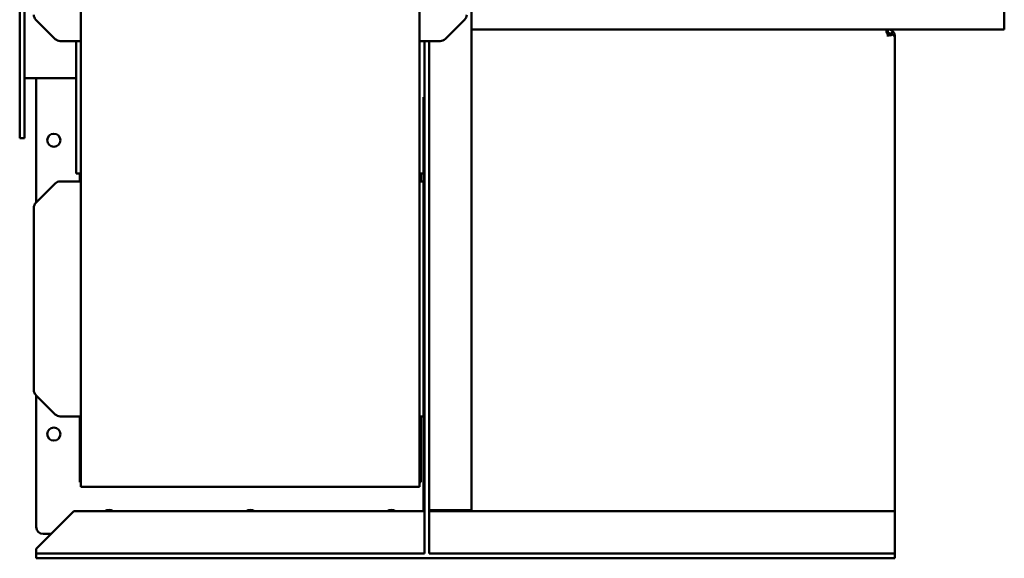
# Model space of a CAD drawing. Header units: millimetres. Extents: x 1682 to 2518, y 991 to 1979.
# Tile 1 of 5: x 1682 to 2518, y 991 to 1449. Entities that reach past the tile are written whole.
import ezdxf

# ---------------------------------------------------------------- set-up
doc = ezdxf.new("R2010")
doc.units = ezdxf.units.MM
doc.header["$LTSCALE"] = 10
doc.layers.add('Widoczne (ISO)', color=7, linetype='Continuous', lineweight=50)

msp = doc.modelspace()

# ---------------------------------------------------------------- linework, layer by layer
at = {"layer": 'Widoczne (ISO)'}
for p, q in [((1681.5, 1853.65), (1681.5, 1348.65)), ((1685.5, 1853.65), (1685.5, 1348.65)), ((2065.5, 1759.15), (2065.5, 1032.15)), ((2518.5, 1441.15), (2518.5, 1761.15)), ((1733.5, 1051.85), (1733.5, 1558.85)), ((2021.5, 1558.85), (2021.5, 1051.85)), ((1695.26, 1449.39), (1711.74, 1432.91)), ((2043.26, 1432.91), (2059.74, 1449.39)), ((2065.5, 1441.15), (2419.5, 1441.15)), ((2419.5, 1441), (2419.5, 1441.15)), ((2419.5, 1441.15), (2518.5, 1441.15)), ((2419.5, 1441), (2419.5, 1440.87)), ((2419.5, 1439.34), (2419.5, 1440.87)), ((2419.5, 1438.15), (2419.5, 1439.34)), ((2419.5, 1438.01), (2419.5, 1438.15)), ((2419.5, 1436.95), (2419.5, 1436.47)), ((2419.5, 1435.15), (2419.5, 1436.47)), ((2421.62, 1437.27), (2423.74, 1439.39)), ((2421.62, 1437.04), (2423.74, 1437.04)), ((2425.5, 1435.15), (2425.14, 1435.15)), ((2425.5, 1433.65), (2425.5, 1435.15)), ((2425.5, 1433.65), (2425.5, 1031.15)), ((1715.99, 1431.15), (1733.5, 1431.15)), ((1729.5, 1431.15), (1729.5, 1318.65)), ((2021.5, 1431.15), (2039.01, 1431.15)), ((2025.5, 1431.15), (2025.5, 1424.17)), ((2025.5, 995.15), (2025.5, 1424.17)), ((2029.5, 995.15), (2029.5, 1431.15)), ((1685.5, 1399.65), (1729.5, 1399.65)), ((1695.5, 1293.85), (1695.5, 1399.65)), ((2024.89, 1031.15), (2024.89, 1383.51)), ((2024.89, 1383.51), (2025.5, 1383.51)), ((1681.5, 1348.65), (1685.5, 1348.65)), ((1729.5, 1318.65), (1733.5, 1318.65)), ((1732.5, 1311.85), (1732.5, 1318.65)), ((2021.5, 1318.65), (2024.89, 1318.65)), ((2022.5, 1318.65), (2022.5, 1311.85)), ((1711.74, 1310.09), (1695.26, 1293.61)), ((1733.5, 1311.85), (1715.99, 1311.85)), ((2021.5, 1311.85), (2024.89, 1311.85)), ((1693.5, 1289.36), (1693.5, 1134.34)), ((1695.26, 1130.09), (1711.74, 1113.61)), ((1695.5, 1017.85), (1695.5, 1129.85)), ((1715.99, 1111.85), (1733.5, 1111.85)), ((1732.5, 1055.85), (1732.5, 1111.85)), ((2024.89, 1111.85), (2021.5, 1111.85)), ((2022.5, 1111.85), (2022.5, 1055.85)), ((1733.5, 1055.85), (1732.5, 1055.85)), ((2022.5, 1055.85), (2021.5, 1055.85)), ((2021.5, 1051.85), (1733.5, 1051.85)), ((1727.5, 1031.15), (1695.5, 999.15)), ((1727.5, 1031.15), (2025.5, 1031.15)), ((2029.5, 1032.15), (2033.5, 1032.15)), ((2029.5, 1031.15), (2425.5, 1031.15)), ((2033.5, 1032.15), (2065.5, 1032.15)), ((2425.5, 1031.15), (2425.5, 999.15)), ((1708.2, 1011.85), (1701.5, 1011.85)), ((1695.5, 995.15), (1695.5, 999.15)), ((2425.5, 995.15), (2425.5, 999.15)), ((2025.5, 995.15), (1695.5, 995.15)), ((1695.5, 991.15), (1695.5, 995.15)), ((2425.5, 991.15), (1695.5, 991.15)), ((2425.5, 995.15), (2029.5, 995.15)), ((2425.5, 991.15), (2425.5, 995.15))]:
    msp.add_line(p, q, dxfattribs=at)
for centre in [(1710.5, 1346.85), (1710.5, 1096.85)]:
    msp.add_circle(centre, 5.55, dxfattribs=at)
for centre, radius, start, end in [((1699.5, 1453.64), 6, 180, 225), ((2055.5, 1453.64), 6, 315, 0), ((1715.99, 1437.15), 6, 225, 270), ((2039.01, 1437.15), 6, 270, 315), ((1715.99, 1305.85), 6, 90, 135), ((1699.5, 1289.36), 6, 135, 180), ((1699.5, 1134.34), 6, 180, 225), ((1715.99, 1117.85), 6, 225, 270), ((1757.5, 1026.85), 5.55, 50.78462, 129.21538), ((1877.5, 1026.85), 5.55, 50.78462, 129.21538), ((1997.5, 1026.85), 5.55, 50.78462, 129.21538), ((1701.5, 1017.85), 6, 180, 270)]:
    msp.add_arc(centre, radius, start, end, dxfattribs=at)
for points, knots in [([(2419.5, 1436.95), (2419.38, 1437.06), (2419.17, 1437.27), (2418.82, 1437.81), (2418.71, 1438.04), (2418.47, 1438.66), (2418.39, 1439.05), (2418.39, 1439.74), (2418.47, 1440.04), (2418.71, 1440.42), (2418.82, 1440.53), (2419.17, 1440.77), (2419.38, 1440.84), (2419.5, 1440.87)], [0, 0, 0, 0, 0.0491218, 0.0491218, 0.0820651, 0.0820651, 0.1403471, 0.1403471, 0.1986291, 0.1986291, 0.2315806, 0.2315806, 0.2807176, 0.2807176, 0.2807176, 0.2807176]), ([(2419.5, 1441.15), (2419.69, 1441.15), (2420.09, 1441.15), (2421.03, 1440.97), (2421.41, 1440.85), (2422.18, 1440.54), (2422.55, 1440.33), (2423.04, 1440), (2423.2, 1439.88), (2423.55, 1439.59), (2423.67, 1439.46), (2423.74, 1439.39)], [0, 0, 0, 0, 0.0637787, 0.0637787, 0.1088186, 0.1088186, 0.1569781, 0.1569781, 0.1816429, 0.1816429, 0.2174563, 0.2174563, 0.2174563, 0.2174563]), ([(2419.5, 1438.01), (2419.38, 1437.99), (2419.21, 1437.97), (2418.96, 1437.89), (2418.89, 1437.87), (2418.81, 1437.83)], [-0.25243165, -0.25243165, -0.25243165, -0.25243165, -0.21234074, -0.21234074, -0.19356091, -0.19356091, -0.19356091, -0.19356091]), ([(2421.62, 1437.27), (2421.58, 1437.31), (2421.52, 1437.37), (2421.34, 1437.52), (2421.26, 1437.58), (2421.06, 1437.72), (2420.93, 1437.79), (2420.65, 1437.92), (2420.51, 1437.98), (2420.22, 1438.07), (2420.08, 1438.1), (2419.87, 1438.13), (2419.79, 1438.14), (2419.63, 1438.15), (2419.55, 1438.15), (2419.5, 1438.15)], [-0.2069716, -0.2069716, -0.2069716, -0.2069716, -0.1641015, -0.1641015, -0.1356471, -0.1356471, -0.1019573, -0.1019573, -0.0708838, -0.0708838, -0.0403304, -0.0403304, -0.0227507, -0.0227507, 0, 0, 0, 0]), ([(2423.74, 1437.04), (2423.65, 1436.92), (2423.41, 1436.61), (2422.62, 1436.22), (2422.28, 1436.12), (2421.53, 1436.03), (2421.12, 1436.03), (2420.13, 1436.19), (2419.7, 1436.37), (2419.5, 1436.47)], [0, 0, 0, 0, 0.0526833, 0.0526833, 0.0861186, 0.0861186, 0.1211368, 0.1211368, 0.1711448, 0.1711448, 0.1711448, 0.1711448]), ([(2420.76, 1436.09), (2420.77, 1436.09), (2420.78, 1436.1), (2420.94, 1436.15), (2421.06, 1436.23), (2421.27, 1436.42), (2421.35, 1436.51), (2421.52, 1436.79), (2421.59, 1436.95), (2421.62, 1437.04)], [-0.08188788, -0.08188788, -0.08188788, -0.08188788, -0.07987055, -0.07987055, -0.05422748, -0.05422748, -0.03287788, -0.03287788, 0, 0, 0, 0]), ([(2423.74, 1439.39), (2424.02, 1439.11), (2424.27, 1438.81), (2424.71, 1438.16), (2424.89, 1437.81), (2425.19, 1437.08), (2425.31, 1436.71), (2425.46, 1435.94), (2425.5, 1435.54), (2425.5, 1435.15)], [0, 0, 0, 0, 0.1452861, 0.1452861, 0.2905717, 0.2905717, 0.4358573, 0.4358573, 0.5811435, 0.5811435, 0.5811435, 0.5811435]), ([(2425.5, 1433.65), (2425.5, 1433.93), (2425.46, 1434.22), (2425.31, 1434.78), (2425.19, 1435.06), (2424.89, 1435.63), (2424.71, 1435.91), (2424.27, 1436.48), (2424.02, 1436.76), (2423.74, 1437.04)], [0, 0, 0, 0, 0.1452861, 0.1452861, 0.2905717, 0.2905717, 0.4358573, 0.4358573, 0.5811435, 0.5811435, 0.5811435, 0.5811435])]:
    msp.add_open_spline(points, degree=3, knots=knots, dxfattribs=at)
msp.add_open_spline([(2421.83, 1437.04), (2421.76, 1437.12), (2421.69, 1437.2), (2421.62, 1437.27)], degree=3, dxfattribs=at)

doc.saveas('drawing.dxf')
